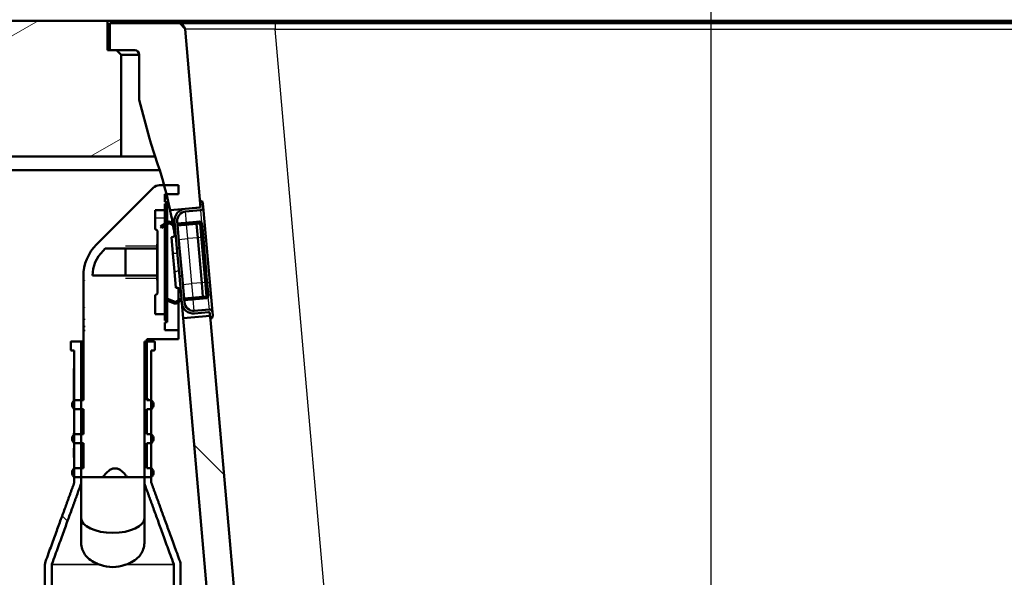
# Model space of a CAD drawing. Header units: millimetres. Extents: x 100 to 2000, y 93 to 2870.
# Tile 33 of 37: x 499 to 716, y 1634 to 1757. Entities that reach past the tile are written whole.
import ezdxf

# ---------------------------------------------------------------- set-up
doc = ezdxf.new("R2010")
doc.units = ezdxf.units.MM
doc.header["$LTSCALE"] = 10
for name, color, linetype, lineweight in [('Dimensions(ISO)', 7, 'Continuous', 25), ('Hatch', 7, 'Continuous', 9), ('Threads(ISO)', 7, 'Continuous', 25), ('Visible Edges(ISO)', 7, 'Continuous', 50), ('Visible Tangent Edges(ISO)', 7, 'Continuous', 25)]:
    doc.layers.add(name, color=color, linetype=linetype, lineweight=lineweight)
doc.styles.add('Text_3.5mm', font='arial.ttf', dxfattribs={"width": 0.9})
doc.dimstyles.new('KS-STANDARD', dxfattribs={"dimscale": 10, "dimtxt": 3.5, "dimasz": 2.5, "dimexe": 3.175, "dimexo": 0, "dimgap": 0.8, "dimtad": 1, "dimdec": 1, "dimrnd": 1e-08, "dimtxsty": 'Text_3.5mm', "dimcen": 0.09, "dimdle": 10, "dimclrd": 7, "dimclre": 7, "dimclrt": 7, "dimadec": 0, "dimazin": 2, "dimtfac": 0.714286, "dimtdec": 4, "dimtmove": 0, "dimatfit": 3, "dimfxl": 0, "dimtolj": 1, "dimlwd": 25, "dimlwe": 25, "dimarcsym": 0})
pattern_1 = [(135, (0, 0), (-22.45064, -22.45064), [])]

# ---------------------------------------------------------------- blocks, each defined once
blk = doc.blocks.new('*D6')
at = {"layer": 'Defpoints', "color": 0, "linetype": 'Continuous'}
for p in [(399.03, 2164.82), (399.03, 1756.69), (999.03, 1756.69)]:
    blk.add_point(p, dxfattribs=at)
at = {"layer": 'Dimensions(ISO)', "color": 7, "linetype": 'Continuous', "lineweight": 25}
for p, q in [((399.03, 1756.69), (399.03, 2196.57)), ((999.03, 1756.69), (999.03, 2196.57)), ((974.03, 2164.82), (424.03, 2164.82))]:
    blk.add_line(p, q, dxfattribs=at)
at = {"layer": 'Dimensions(ISO)', "color": 7, "linetype": 'Continuous'}
for points in [[(424.03, 2168.99), (424.03, 2160.65), (399.03, 2164.82)], [(974.03, 2168.99), (974.03, 2160.65), (999.03, 2164.82)]]:
    blk.add_solid(points, dxfattribs=at)
at = {"layer": 'Dimensions(ISO)', "color": 7, "linetype": 'Continuous', "lineweight": 25, "insert": (664.19, 2190.69), "char_height": 35, "attachment_point": 4, "style": 'Text_3.5mm'}
blk.add_mtext('\\A1;600', dxfattribs=at)
blk = doc.blocks.new('*D7')
at = {"layer": 'Defpoints', "color": 0, "linetype": 'Continuous'}
for p in [(999.03, 1726.69), (1088.86, 1726.69), (653.43, 1447)]:
    blk.add_point(p, dxfattribs=at)
at = {"layer": 'Dimensions(ISO)', "color": 7, "linetype": 'Continuous', "lineweight": 25}
for p, q in [((999.03, 1726.69), (1120.61, 1726.69)), ((1088.86, 1472), (1088.86, 1701.69)), ((653.43, 1447), (1120.61, 1447))]:
    blk.add_line(p, q, dxfattribs=at)
at = {"layer": 'Dimensions(ISO)', "color": 7, "linetype": 'Continuous'}
for points in [[(1084.7, 1701.69), (1093.03, 1701.69), (1088.86, 1726.69)], [(1084.7, 1472), (1093.03, 1472), (1088.86, 1447)]]:
    blk.add_solid(points, dxfattribs=at)
at = {"layer": 'Dimensions(ISO)', "color": 7, "linetype": 'Continuous', "lineweight": 25, "insert": (1062.99, 1562.73), "char_height": 35, "attachment_point": 4, "rotation": 90, "style": 'Text_3.5mm'}
blk.add_mtext('\\A1;280', dxfattribs=at)
blk = doc.blocks.new('*D11')
at = {"layer": 'Defpoints', "color": 0, "linetype": 'Continuous'}
for p in [(651.43, 2048.97), (399.03, 1756.69), (651.43, 1553.1)]:
    blk.add_point(p, dxfattribs=at)
at = {"layer": 'Dimensions(ISO)', "color": 7, "linetype": 'Continuous', "lineweight": 25}
for p, q in [((399.03, 1756.69), (399.03, 2080.72)), ((651.43, 1553.1), (651.43, 2080.72)), ((424.03, 2048.97), (626.43, 2048.97))]:
    blk.add_line(p, q, dxfattribs=at)
at = {"layer": 'Dimensions(ISO)', "color": 7, "linetype": 'Continuous'}
for points in [[(424.03, 2053.14), (424.03, 2044.8), (399.03, 2048.97)], [(626.43, 2053.14), (626.43, 2044.8), (651.43, 2048.97)]]:
    blk.add_solid(points, dxfattribs=at)
at = {"layer": 'Dimensions(ISO)', "color": 7, "linetype": 'Continuous', "lineweight": 25, "insert": (490.32, 2074.84), "char_height": 35, "attachment_point": 4, "style": 'Text_3.5mm'}
blk.add_mtext('\\A1;252', dxfattribs=at)

msp = doc.modelspace()

# ---------------------------------------------------------------- hatches: boundary and pattern name
at = {"layer": 'Hatch'}
h = msp.add_hatch(dxfattribs=at)
h.set_pattern_fill('ANSI31', color=256, scale=254, angle=165, style=0)
h.set_pattern_definition([(210, (0, 0), (15.875, -27.4963), [])])
h.paths.add_polyline_path([(999.03, 1726.69), (999.03, 1756.69), (952.03, 1756.69), (952.03, 1750.19), (951.53, 1750.19), (950.03, 1750.19), (949.03, 1749.19), (949.03, 1726.69)])
h.paths.add_polyline_path([(399.03, 1756.69), (399.03, 1726.69), (453.53, 1726.69), (453.53, 1733.19), (455.48, 1733.19), (455.48, 1756.69), (446.53, 1756.69)])
h.paths.add_polyline_path([(486.57, 1733.19), (488.53, 1733.19), (488.53, 1726.69), (521.03, 1726.69), (521.03, 1749.19), (520.03, 1750.19), (518.53, 1750.19), (518.03, 1750.19), (518.03, 1756.69), (495.53, 1756.69), (486.57, 1756.69)])
h = msp.add_hatch(dxfattribs=at)
h.set_pattern_fill('ANSI31', color=256, scale=254, angle=90, style=0)
h.set_pattern_definition(pattern_1)
edge = h.paths.add_edge_path()
edge.add_line((527.61, 1729.69), (529.17, 1724.91))
edge.add_ellipse((434.06, 1694), major_axis=(30.9, -95.11), ratio=1, start_angle=87.2959, end_angle=90, ccw=False)
edge.add_ellipse((434.06, 1694), major_axis=(26.38, -96.46), ratio=1, start_angle=88.8153, end_angle=90, ccw=False)
edge.add_ellipse((434.06, 1694), major_axis=(24.38, -96.98), ratio=1, start_angle=87.9353, end_angle=90, ccw=False)
edge.add_line((531.86, 1714.87), (535.2, 1715.17))
edge.add_line((535.2, 1715.17), (538.29, 1715.44))
edge.add_line((538.29, 1715.44), (538.59, 1715.46))
edge.add_line((538.59, 1715.46), (538.56, 1715.76))
edge.add_line((538.56, 1715.76), (538.47, 1716.86))
edge.add_line((538.47, 1716.86), (535.15, 1754.82))
edge.add_ellipse((533.65, 1754.69), major_axis=(-0.13, 1.49), ratio=1, start_angle=270, end_angle=355)
edge.add_line((533.65, 1756.19), (518.53, 1756.19))
edge.add_line((518.53, 1756.19), (518.53, 1750.19))
edge.add_line((518.53, 1750.19), (520.03, 1750.19))
edge.add_line((520.03, 1750.19), (524.03, 1750.19))
edge.add_ellipse((524.03, 1749.19), major_axis=(1, 0), ratio=1, start_angle=0, end_angle=90, ccw=False)
edge.add_line((525.03, 1749.19), (525.03, 1739.24))
edge.add_line((525.03, 1739.24), (527.31, 1730.69))
edge.add_ellipse((546.63, 1735.87), major_axis=(5.18, -19.32), ratio=1, start_angle=270, end_angle=273)
edge = h.paths.add_edge_path()
edge.add_line((591.43, 1540.5), (606.76, 1540.5))
edge.add_line((606.76, 1540.5), (606.62, 1542.44))
edge.add_ellipse((606.32, 1541.27), major_axis=(1.2, -0.04), ratio=1, start_angle=77.607, end_angle=90)
edge.add_line((606.36, 1542.47), (594.4, 1542.89))
edge.add_ellipse((594.41, 1542.99), major_axis=(-0.0999, 0.0035), ratio=1, start_angle=0, end_angle=90, ccw=False)
edge.add_line((594.31, 1543), (594.32, 1543.39))
edge.add_ellipse((594.42, 1543.39), major_axis=(0.0035, 0.0999), ratio=1, start_angle=2, end_angle=90, ccw=False)
edge.add_line((594.42, 1543.49), (606.55, 1543.49))
edge.add_line((606.55, 1543.49), (606.48, 1544.5))
edge.add_ellipse((605.48, 1544.43), major_axis=(-0.07, 0.998), ratio=1, start_angle=270, end_angle=341)
edge.add_line((605.74, 1545.4), (595.69, 1548.09))
edge.add_ellipse((595.95, 1549.05), major_axis=(-0.966, 0.259), ratio=1, start_angle=54.5, end_angle=90, ccw=False)
edge.add_line((595.18, 1548.42), (593.51, 1550.44))
edge.add_ellipse((594.29, 1551.07), major_axis=(-0.636, 0.772), ratio=1, start_angle=54.5, end_angle=90, ccw=False)
edge.add_line((593.29, 1551), (593.14, 1553.1))
edge.add_ellipse((589.65, 1552.85), major_axis=(-0.24, 3.49), ratio=1, start_angle=270, end_angle=353)
edge.add_line((589.83, 1556.35), (565.36, 1557.63))
edge.add_spline(control_points=[(565.36, 1557.63), (563.73, 1557.72), (562.12, 1558.07), (559.08, 1559.28), (557.67, 1560.13), (554.94, 1562.45), (553.71, 1563.99), (551.92, 1567.46), (551.37, 1569.36), (551.2, 1571.3)], knot_values=[-2.152597, -2.152597, -2.152597, -2.152597, -1.662265, -1.662265, -1.171933, -1.171933, -0.585967, -0.585967, 0, 0, 0, 0], degree=3, periodic=0)
edge.add_line((551.2, 1571.3), (540.73, 1690.96))
edge.add_line((540.73, 1690.96), (540.68, 1691.55))
edge.add_line((540.68, 1691.55), (534.7, 1691.03))
edge.add_line((534.7, 1691.03), (545.56, 1566.9))
edge.add_spline(control_points=[(545.56, 1566.9), (545.75, 1564.73), (546.3, 1562.6), (548.05, 1558.61), (549.24, 1556.77), (552.47, 1553.24), (554.58, 1551.67), (559.29, 1549.45), (561.84, 1548.8), (564.44, 1548.67)], knot_values=[-2.870129, -2.870129, -2.870129, -2.870129, -2.216354, -2.216354, -1.562578, -1.562578, -0.781289, -0.781289, 0, 0, 0, 0], degree=3, periodic=0)
edge.add_line((564.44, 1548.67), (578.94, 1547.91))
edge.add_ellipse((578.42, 1537.92), major_axis=(9.99, -0.52), ratio=1, start_angle=37.8602, end_angle=90, ccw=False)
edge.add_ellipse((594.83, 1549.35), major_axis=(5.72, -8.21), ratio=1, start_angle=270, end_angle=302.2923)
edge.add_ellipse((591.43, 1540), major_axis=(0.143, 0.479), ratio=1, start_angle=16.5598, end_angle=90, ccw=False)
edge = h.paths.add_edge_path()
edge.add_line((696.1, 1540.5), (711.43, 1540.5))
edge.add_ellipse((711.43, 1540), major_axis=(0.5, 0), ratio=1, start_angle=16.5598, end_angle=90, ccw=False)
edge.add_ellipse((708.02, 1549.35), major_axis=(9.22, 3.88), ratio=1, start_angle=270, end_angle=302.2923)
edge.add_ellipse((724.43, 1537.92), major_axis=(5.72, 8.21), ratio=1, start_angle=37.8602, end_angle=90, ccw=False)
edge.add_line((723.91, 1547.91), (906.38, 1557.47))
edge.add_spline(control_points=[(906.38, 1557.47), (908.56, 1557.58), (910.7, 1558.05), (914.75, 1559.66), (916.63, 1560.8), (920.27, 1563.89), (921.91, 1565.95), (924.3, 1570.58), (925.03, 1573.11), (925.26, 1575.7)], knot_values=[-2.870129, -2.870129, -2.870129, -2.870129, -2.216354, -2.216354, -1.562578, -1.562578, -0.781289, -0.781289, 0, 0, 0, 0], degree=3, periodic=0)
edge.add_line((925.26, 1575.7), (936.37, 1702.72))
edge.add_ellipse((1035.99, 1694), major_axis=(8.72, 99.62), ratio=1, start_angle=77, end_angle=90, ccw=False)
edge.add_line((940.88, 1724.91), (942.44, 1729.69))
edge.add_ellipse((923.42, 1735.87), major_axis=(6.18, 19.02), ratio=1, start_angle=270, end_angle=273)
edge.add_line((942.74, 1730.69), (945.03, 1739.24))
edge.add_line((945.03, 1739.24), (945.03, 1749.19))
edge.add_ellipse((946.03, 1749.19), major_axis=(0, 1), ratio=1, start_angle=0, end_angle=90, ccw=False)
edge.add_line((946.03, 1750.19), (950.03, 1750.19))
edge.add_line((950.03, 1750.19), (951.53, 1750.19))
edge.add_line((951.53, 1750.19), (951.53, 1756.19))
edge.add_line((951.53, 1756.19), (936.4, 1756.19))
edge.add_ellipse((936.4, 1754.69), major_axis=(-1.5, 0), ratio=1, start_angle=270, end_angle=355)
edge.add_line((934.91, 1754.82), (919.62, 1580.11))
edge.add_spline(control_points=[(919.62, 1580.11), (919.48, 1578.48), (919.07, 1576.88), (917.76, 1573.89), (916.86, 1572.51), (914.44, 1569.86), (912.86, 1568.69), (909.32, 1567.02), (907.41, 1566.54), (905.46, 1566.44)], knot_values=[-2.152597, -2.152597, -2.152597, -2.152597, -1.662265, -1.662265, -1.171933, -1.171933, -0.585967, -0.585967, 0, 0, 0, 0], degree=3, periodic=0)
edge.add_line((905.46, 1566.44), (713.02, 1556.35))
edge.add_ellipse((713.2, 1552.85), major_axis=(-3.5, -0.18), ratio=1, start_angle=270, end_angle=353)
edge.add_line((709.71, 1553.1), (709.56, 1551))
edge.add_ellipse((708.57, 1551.07), major_axis=(-0.07, -0.998), ratio=1, start_angle=54.5, end_angle=90, ccw=False)
edge.add_line((709.34, 1550.44), (707.67, 1548.42))
edge.add_ellipse((706.9, 1549.05), major_axis=(-0.636, -0.772), ratio=1, start_angle=54.5, end_angle=90, ccw=False)
edge.add_line((707.16, 1548.09), (697.11, 1545.4))
edge.add_ellipse((697.37, 1544.43), major_axis=(-0.966, -0.259), ratio=1, start_angle=270, end_angle=341)
edge.add_line((696.38, 1544.5), (696.31, 1543.49))
edge.add_line((696.31, 1543.49), (708.43, 1543.49))
edge.add_ellipse((708.43, 1543.39), major_axis=(0.1, 0), ratio=1, start_angle=2, end_angle=90, ccw=False)
edge.add_line((708.53, 1543.39), (708.54, 1543))
edge.add_ellipse((708.44, 1542.99), major_axis=(0.0035, -0.0999), ratio=1, start_angle=0, end_angle=90, ccw=False)
edge.add_line((708.45, 1542.89), (696.49, 1542.47))
edge.add_ellipse((696.53, 1541.27), major_axis=(1.16, 0.3), ratio=1, start_angle=77.607, end_angle=90)
edge.add_line((696.23, 1542.44), (696.1, 1540.5))
h = msp.add_hatch(dxfattribs=at)
h.set_pattern_fill('ANSI31', color=256, scale=254, angle=-15, style=0)
h.set_pattern_definition([(30, (0, 0), (-15.875, 27.4963), [])])
edge = h.paths.add_edge_path()
edge.add_ellipse((538.82, 1716.79), major_axis=(0.0906, 0.0423), ratio=1, start_angle=0, end_angle=70)
edge.add_line((538.81, 1716.89), (538.47, 1716.86))
edge.add_line((538.47, 1716.86), (538.56, 1715.76))
edge.add_ellipse((538.26, 1715.74), major_axis=(0.026, -0.299), ratio=1, start_angle=0, end_angle=90, ccw=False)
edge.add_line((538.29, 1715.44), (535.2, 1715.17))
edge.add_ellipse((535.43, 1712.58), major_axis=(-2.59, -0.23), ratio=1, start_angle=270, end_angle=360)
edge.add_line((532.84, 1712.35), (533.35, 1706.45))
edge.add_line((533.35, 1706.45), (533.95, 1706.5))
edge.add_line((533.95, 1706.5), (533.44, 1712.4))
edge.add_ellipse((535.43, 1712.58), major_axis=(-0.17, 1.99), ratio=1, start_angle=0, end_angle=90, ccw=False)
edge.add_line((535.25, 1714.57), (538.54, 1714.86))
edge.add_ellipse((538.48, 1715.55), major_axis=(0.697, 0.061), ratio=1, start_angle=270, end_angle=360)
edge.add_line((539.18, 1715.61), (539.12, 1716.24))
edge.add_ellipse((538.13, 1716.15), major_axis=(-0.087, 0.996), ratio=1, start_angle=270, end_angle=290)
edge.add_line((539.03, 1716.57), (538.91, 1716.83))
edge = h.paths.add_edge_path()
edge.add_ellipse((540.34, 1692.03), major_axis=(0.299, 0.026), ratio=1, start_angle=0, end_angle=90)
edge.add_line((540.31, 1692.32), (537.22, 1692.05))
edge.add_ellipse((537, 1694.64), major_axis=(0.23, -2.59), ratio=1, start_angle=270, end_angle=360, ccw=False)
edge.add_line((534.41, 1694.42), (533.89, 1700.32))
edge.add_line((533.89, 1700.32), (534.49, 1700.37))
edge.add_line((534.49, 1700.37), (535, 1694.47))
edge.add_ellipse((537, 1694.64), major_axis=(-1.99, -0.17), ratio=1, start_angle=0, end_angle=90)
edge.add_line((537.17, 1692.65), (540.46, 1692.94))
edge.add_ellipse((540.52, 1692.24), major_axis=(-0.061, 0.697), ratio=1, start_angle=270, end_angle=360, ccw=False)
edge.add_line((541.22, 1692.3), (541.27, 1691.68))
edge.add_ellipse((540.27, 1691.6), major_axis=(0.259, 0.966), ratio=1, start_angle=270, end_angle=290, ccw=False)
edge.add_line((541.24, 1691.34), (541.17, 1691.06))
edge.add_ellipse((541.07, 1691.09), major_axis=(0.0996, 0.0087), ratio=1, start_angle=270, end_angle=340, ccw=False)
edge.add_line((541.08, 1690.99), (540.73, 1690.96))
edge.add_line((540.73, 1690.96), (540.68, 1691.55))
edge.add_line((540.68, 1691.55), (540.64, 1692.05))
h = msp.add_hatch(dxfattribs=at)
h.set_pattern_fill('ANSI31', color=256, scale=254, angle=105, style=0)
h.set_pattern_definition([(150, (0, 0), (-15.875, -27.4963), [])])
edge = h.paths.add_edge_path()
edge.add_line((539.45, 1705.51), (539.26, 1707.71))
edge.add_line((539.26, 1707.71), (539.27, 1707.71))
edge.add_line((539.27, 1707.71), (538.9, 1711.88))
edge.add_ellipse((538.4, 1711.83), major_axis=(-0.044, 0.498), ratio=1, start_angle=270, end_angle=360)
edge.add_line((538.36, 1712.33), (537.66, 1712.27))
edge.add_line((537.66, 1712.27), (537.7, 1711.87))
edge.add_line((537.7, 1711.87), (538.4, 1711.93))
edge.add_ellipse((538.4, 1711.83), major_axis=(0.0996, 0.0087), ratio=1, start_angle=0, end_angle=90, ccw=False)
edge.add_line((538.5, 1711.84), (539.9, 1695.9))
edge.add_ellipse((539.8, 1695.89), major_axis=(0.0087, -0.0996), ratio=1, start_angle=0, end_angle=90, ccw=False)
edge.add_line((539.81, 1695.79), (539.11, 1695.73))
edge.add_line((539.11, 1695.73), (539.14, 1695.33))
edge.add_line((539.14, 1695.33), (539.84, 1695.4))
edge.add_ellipse((539.8, 1695.89), major_axis=(0.498, 0.044), ratio=1, start_angle=270, end_angle=360)
edge.add_line((540.3, 1695.94), (539.93, 1700.1))
edge.add_line((539.93, 1700.1), (539.92, 1700.1))
edge.add_line((539.92, 1700.1), (539.73, 1702.31))
edge.add_line((539.73, 1702.31), (539.74, 1702.31))
edge.add_line((539.74, 1702.31), (539.68, 1703))
edge.add_line((539.68, 1703), (539.67, 1703))
edge.add_line((539.67, 1703), (539.51, 1704.86))
edge.add_line((539.51, 1704.86), (539.52, 1704.86))
edge.add_line((539.52, 1704.86), (539.46, 1705.51))
edge.add_line((539.46, 1705.51), (539.45, 1705.51))
h = msp.add_hatch(dxfattribs=at)
h.set_pattern_fill('ANSI31', color=256, scale=254, angle=90, style=0)
h.set_pattern_definition(pattern_1)
edge = h.paths.add_edge_path()
edge.add_ellipse((528.28, 1684.08), major_axis=(0.2, 0), ratio=1, start_angle=270, end_angle=360)
edge.add_line((528.48, 1684.08), (528.48, 1685.68))
edge.add_ellipse((528.28, 1685.68), major_axis=(0, 0.2), ratio=1, start_angle=270, end_angle=360)
edge.add_line((528.28, 1685.88), (526.68, 1685.88))
edge.add_line((526.68, 1685.88), (526.18, 1685.88))
edge.add_line((526.18, 1685.88), (526.18, 1655.88))
edge.add_line((526.18, 1655.88), (526.18, 1654.45))
edge.add_spline(control_points=[(526.18, 1654.45), (528.39, 1648.38), (532.64, 1636.7)], knot_values=[0.212028, 0.212028, 0.212028, 2.040563, 2.040563, 2.040563], weights=[1.012567, 1.060473, 1.000021], degree=2, periodic=0)
edge.add_spline(control_points=[(532.64, 1636.7), (532.66, 1636.65), (532.67, 1636.59), (532.67, 1636.53)], knot_values=[-0.016372, -0.016372, -0.016372, -0.016372, 0, 0, 0, 0], degree=3, periodic=0)
edge.add_line((532.67, 1636.53), (532.67, 1545.88))
edge.add_line((532.67, 1545.88), (533.67, 1545.88))
edge.add_line((533.67, 1545.88), (534.17, 1547.88))
edge.add_line((534.17, 1547.88), (534.17, 1593.11))
edge.add_line((534.17, 1593.11), (534.17, 1595.48))
edge.add_line((534.17, 1595.48), (534.17, 1608.31))
edge.add_line((534.17, 1608.31), (534.17, 1610.68))
edge.add_line((534.17, 1610.68), (534.17, 1623.51))
edge.add_line((534.17, 1623.51), (534.17, 1625.88))
edge.add_line((534.17, 1625.88), (534.17, 1628.8))
edge.add_line((534.17, 1628.8), (534.17, 1636.53))
edge.add_spline(control_points=[(534.17, 1636.53), (534.17, 1636.75), (534.13, 1637), (534.05, 1637.22)], knot_values=[0, 0, 0, 0, 0.065486, 0.065486, 0.065486, 0.065486], degree=3, periodic=0)
edge.add_line((534.05, 1637.22), (527.68, 1654.72))
edge.add_line((527.68, 1654.72), (527.68, 1655.92))
edge.add_line((527.68, 1655.92), (527.68, 1657.88))
edge.add_line((527.68, 1657.88), (527.68, 1663.38))
edge.add_line((527.68, 1663.38), (527.68, 1665.38))
edge.add_line((527.68, 1665.38), (527.68, 1670.88))
edge.add_line((527.68, 1670.88), (527.68, 1672.88))
edge.add_line((527.68, 1672.88), (527.68, 1683.88))
edge.add_line((527.68, 1683.88), (528.28, 1683.88))
edge = h.paths.add_edge_path()
edge.add_ellipse((510.08, 1685.68), major_axis=(-0.2, 0), ratio=1, start_angle=270, end_angle=360)
edge.add_line((509.88, 1685.68), (509.88, 1684.08))
edge.add_ellipse((510.08, 1684.08), major_axis=(0, -0.2), ratio=1, start_angle=270, end_angle=360)
edge.add_line((510.08, 1683.88), (510.68, 1683.88))
edge.add_line((510.68, 1683.88), (510.68, 1679.91))
edge.add_line((510.68, 1679.91), (510.58, 1679.91))
edge.add_line((510.58, 1679.91), (510.58, 1679.85))
edge.add_line((510.58, 1679.85), (510.68, 1679.85))
edge.add_line((510.68, 1679.85), (510.68, 1674.96))
edge.add_line((510.68, 1674.96), (510.58, 1674.96))
edge.add_line((510.58, 1674.96), (510.58, 1674.9))
edge.add_line((510.58, 1674.9), (510.68, 1674.9))
edge.add_line((510.68, 1674.9), (510.68, 1674.28))
edge.add_line((510.68, 1674.28), (510.58, 1674.28))
edge.add_line((510.58, 1674.28), (510.58, 1674.23))
edge.add_line((510.58, 1674.23), (510.68, 1674.23))
edge.add_line((510.68, 1674.23), (510.68, 1672.88))
edge.add_line((510.68, 1672.88), (510.68, 1671.97))
edge.add_line((510.68, 1671.97), (510.58, 1671.97))
edge.add_line((510.58, 1671.97), (510.58, 1671.91))
edge.add_line((510.58, 1671.91), (510.68, 1671.91))
edge.add_line((510.68, 1671.91), (510.68, 1670.88))
edge.add_line((510.68, 1670.88), (510.68, 1665.38))
edge.add_line((510.68, 1665.38), (510.68, 1665.34))
edge.add_line((510.68, 1665.34), (510.62, 1665.34))
edge.add_line((510.62, 1665.34), (510.58, 1665.34))
edge.add_line((510.58, 1665.34), (510.58, 1665.3))
edge.add_line((510.58, 1665.3), (510.58, 1665.1))
edge.add_line((510.58, 1665.1), (510.68, 1665.1))
edge.add_line((510.68, 1665.1), (510.68, 1663.76))
edge.add_line((510.68, 1663.76), (510.58, 1663.76))
edge.add_line((510.58, 1663.76), (510.58, 1663.56))
edge.add_line((510.58, 1663.56), (510.68, 1663.56))
edge.add_line((510.68, 1663.56), (510.68, 1663.38))
edge.add_line((510.68, 1663.38), (510.68, 1657.88))
edge.add_line((510.68, 1657.88), (510.68, 1655.92))
edge.add_line((510.68, 1655.92), (510.68, 1654.72))
edge.add_spline(control_points=[(510.68, 1654.72), (508.36, 1648.35), (504.31, 1637.22)], knot_values=[1.18921, 1.18921, 1.18921, 2.735161, 2.735161, 2.735161], weights=[1.061668, 1.070924, 1.000031], degree=2, periodic=0)
edge.add_spline(control_points=[(504.31, 1637.22), (504.23, 1637), (504.19, 1636.75), (504.19, 1636.53)], knot_values=[-0.065486, -0.065486, -0.065486, -0.065486, 0, 0, 0, 0], degree=3, periodic=0)
edge.add_line((504.19, 1636.53), (504.19, 1628.8))
edge.add_line((504.19, 1628.8), (504.19, 1625.88))
edge.add_line((504.19, 1625.88), (504.19, 1623.51))
edge.add_line((504.19, 1623.51), (504.19, 1610.68))
edge.add_line((504.19, 1610.68), (504.19, 1608.31))
edge.add_line((504.19, 1608.31), (504.19, 1595.48))
edge.add_line((504.19, 1595.48), (504.19, 1593.11))
edge.add_line((504.19, 1593.11), (504.19, 1547.88))
edge.add_line((504.19, 1547.88), (504.69, 1545.88))
edge.add_line((504.69, 1545.88), (505.69, 1545.88))
edge.add_line((505.69, 1545.88), (505.69, 1636.53))
edge.add_spline(control_points=[(505.69, 1636.53), (505.69, 1636.59), (505.7, 1636.65), (505.72, 1636.7)], knot_values=[0, 0, 0, 0, 0.016372, 0.016372, 0.016372, 0.016372], degree=3, periodic=0)
edge.add_spline(control_points=[(505.72, 1636.7), (509.97, 1648.38), (512.18, 1654.45)], knot_values=[0.000317, 0.000317, 0.000317, 1.828851, 1.828851, 1.828851], weights=[1.000021, 1.060473, 1.012567], degree=2, periodic=0)
edge.add_line((512.18, 1654.45), (512.18, 1655.88))
edge.add_line((512.18, 1655.88), (512.18, 1657.88))
edge.add_line((512.18, 1657.88), (512.18, 1663.38))
edge.add_line((512.18, 1663.38), (512.18, 1665.38))
edge.add_line((512.18, 1665.38), (512.18, 1670.88))
edge.add_line((512.18, 1670.88), (512.18, 1672.88))
edge.add_line((512.18, 1672.88), (512.18, 1685.88))
edge.add_line((512.18, 1685.88), (510.08, 1685.88))

# ---------------------------------------------------------------- linework, layer by layer
at = {"layer": 'Threads(ISO)'}
for p, q in [((528.98, 1706.9), (521.98, 1706.9)), ((521.98, 1699.87), (528.98, 1699.87))]:
    msp.add_line(p, q, dxfattribs=at)
at = {"layer": 'Visible Edges(ISO)'}
for p, q in [((518.03, 1756.69), (495.53, 1756.69)), ((518.03, 1750.19), (518.03, 1756.69)), ((518.03, 1756.69), (533.53, 1756.69)), ((533.53, 1756.69), (936.53, 1756.69)), ((533.65, 1756.19), (518.53, 1756.19)), ((518.53, 1756.19), (518.53, 1750.19)), ((555.07, 1756.19), (533.65, 1756.19)), ((538.59, 1715.46), (535.15, 1754.82)), ((914.98, 1756.19), (555.07, 1756.19)), ((520.03, 1750.19), (518.03, 1750.19)), ((518.53, 1750.19), (524.03, 1750.19)), ((521.03, 1749.19), (520.03, 1750.19)), ((521.03, 1726.69), (521.03, 1749.19)), ((521.03, 1749.19), (525.03, 1749.19)), ((525.03, 1749.19), (525.03, 1739.24)), ((525.03, 1739.24), (527.31, 1730.69)), ((527.61, 1729.69), (529.17, 1724.91)), ((488.53, 1726.69), (521.03, 1726.69)), ((528.59, 1726.69), (521.03, 1726.69)), ((486.57, 1723.69), (529.55, 1723.69)), ((528.09, 1719.8), (515.61, 1707.31)), ((533.68, 1720.38), (529.51, 1720.38)), ((533.68, 1718.38), (533.68, 1720.38)), ((530.68, 1716.68), (530.68, 1718.38)), ((530.68, 1718.38), (533.68, 1718.38)), ((528.56, 1710.62), (528.56, 1714.88)), ((528.56, 1714.88), (530.68, 1714.88)), ((531.18, 1716.64), (530.68, 1716.68)), ((530.68, 1716.28), (531.18, 1716.33)), ((530.68, 1714.88), (530.68, 1716.28)), ((530.68, 1713.08), (530.68, 1714.88)), ((531.18, 1716.33), (531.18, 1716.64)), ((531.18, 1716.33), (531.18, 1712.17)), ((531.86, 1714.87), (538.59, 1715.46)), ((538.29, 1715.44), (535.2, 1715.17)), ((538.81, 1716.89), (538.47, 1716.86)), ((538.47, 1716.86), (538.56, 1715.76)), ((539.03, 1716.57), (538.91, 1716.83)), ((539.18, 1715.61), (539.12, 1716.24)), ((539.76, 1708.94), (539.18, 1715.61)), ((530.68, 1711.86), (530.68, 1713.08)), ((535.25, 1714.57), (538.54, 1714.86)), ((528.58, 1710.62), (528.56, 1710.62)), ((529.72, 1711.27), (531.27, 1712.23)), ((529.93, 1710.93), (529.72, 1711.27)), ((531.48, 1711.89), (529.93, 1710.93)), ((530.68, 1691.88), (530.68, 1711.39)), ((531.18, 1711.7), (531.18, 1695.02)), ((532.29, 1711.6), (531.79, 1711.89)), ((531.99, 1712.24), (532.49, 1711.94)), ((532.84, 1712.35), (533.35, 1706.45)), ((533.95, 1706.5), (533.44, 1712.4)), ((537.66, 1712.27), (533.48, 1711.9)), ((533.51, 1711.51), (537.7, 1711.87)), ((538.36, 1712.33), (537.66, 1712.27)), ((537.66, 1712.27), (537.7, 1711.87)), ((537.7, 1711.87), (538.4, 1711.93)), ((537.97, 1708.78), (537.7, 1711.87)), ((538.5, 1711.84), (539.9, 1695.9)), ((539.27, 1707.71), (538.9, 1711.88)), ((529.08, 1707.36), (529.08, 1710.12)), ((532.45, 1705.31), (532.14, 1708.88)), ((538.84, 1698.82), (537.97, 1708.78)), ((540.63, 1698.98), (539.76, 1708.94)), ((517.02, 1705.9), (517.49, 1706.36)), ((517.49, 1706.36), (521.98, 1706.36)), ((521.98, 1706.36), (521.98, 1706.36)), ((521.98, 1706.36), (528.98, 1706.36)), ((521.98, 1700.41), (521.98, 1706.36)), ((528.98, 1706.36), (528.98, 1707.36)), ((528.98, 1707.36), (529.08, 1707.36)), ((528.98, 1700.41), (528.98, 1706.36)), ((529.08, 1707.36), (529.08, 1699.4)), ((533.35, 1706.45), (533.95, 1706.5)), ((533.35, 1706.45), (533.89, 1700.32)), ((533.95, 1706.5), (534.49, 1700.37)), ((539.45, 1705.51), (539.26, 1707.71)), ((539.26, 1707.71), (539.27, 1707.71)), ((539.27, 1707.71), (539.46, 1705.51)), ((532.45, 1705.31), (532.8, 1701.28)), ((539.46, 1705.51), (539.45, 1705.51)), ((539.52, 1704.86), (539.46, 1705.51)), ((539.67, 1703), (539.51, 1704.86)), ((539.51, 1704.86), (539.52, 1704.86)), ((539.52, 1704.86), (539.68, 1703)), ((539.68, 1703), (539.67, 1703)), ((539.74, 1702.31), (539.68, 1703)), ((539.92, 1700.1), (539.73, 1702.31)), ((539.73, 1702.31), (539.74, 1702.31)), ((539.74, 1702.31), (539.93, 1700.1)), ((512.68, 1700.24), (512.68, 1699.38)), ((521.98, 1700.41), (514.68, 1700.41)), ((528.98, 1700.41), (521.98, 1700.41)), ((521.98, 1700.41), (521.98, 1700.41)), ((528.98, 1699.4), (528.98, 1700.41)), ((533.11, 1697.72), (532.8, 1701.28)), ((534.49, 1700.37), (533.89, 1700.32)), ((533.89, 1700.32), (534.41, 1694.42)), ((535, 1694.47), (534.49, 1700.37)), ((539.93, 1700.1), (539.92, 1700.1)), ((540.3, 1695.94), (539.93, 1700.1)), ((512.68, 1699.38), (512.88, 1699.38)), ((512.68, 1699.34), (512.68, 1699.38)), ((512.88, 1699.34), (512.68, 1699.34)), ((512.68, 1699.34), (512.68, 1693.43)), ((512.88, 1699.38), (512.88, 1699.34)), ((529.08, 1699.4), (528.98, 1699.4)), ((529.08, 1696.65), (529.08, 1699.4)), ((533.68, 1697.6), (533.68, 1695.02)), ((539.11, 1695.73), (538.84, 1698.82)), ((541.22, 1692.3), (540.63, 1698.98)), ((528.56, 1691.88), (528.56, 1696.14)), ((528.56, 1696.14), (528.58, 1696.14)), ((531.3, 1695.31), (531.15, 1694.94)), ((532.99, 1694.64), (531.3, 1695.31)), ((534.93, 1695.37), (539.11, 1695.73)), ((539.14, 1695.33), (534.96, 1694.97)), ((539.81, 1695.79), (539.11, 1695.73)), ((539.11, 1695.73), (539.14, 1695.33)), ((539.14, 1695.33), (539.84, 1695.4)), ((512.68, 1693.43), (512.88, 1693.43)), ((512.68, 1693.38), (512.68, 1693.43)), ((512.88, 1693.38), (512.68, 1693.38)), ((512.68, 1693.38), (512.68, 1690.84)), ((512.88, 1693.43), (512.88, 1693.38)), ((531.15, 1694.94), (532.84, 1694.27)), ((531.18, 1694.92), (531.18, 1690.44)), ((533.74, 1695.06), (533.29, 1694.69)), ((533.55, 1694.38), (533.99, 1694.76)), ((533.68, 1694.49), (533.68, 1688.38)), ((534.7, 1691.03), (534.41, 1694.42)), ((530.68, 1691.88), (528.56, 1691.88)), ((530.68, 1690.48), (530.68, 1691.88)), ((540.68, 1691.55), (534.7, 1691.03)), ((534.7, 1691.03), (545.56, 1566.9)), ((540.46, 1692.94), (537.17, 1692.65)), ((537.22, 1692.05), (540.31, 1692.32)), ((540.64, 1692.05), (540.73, 1690.96)), ((551.2, 1571.3), (540.68, 1691.55)), ((540.73, 1690.96), (541.08, 1690.99)), ((541.17, 1691.06), (541.24, 1691.34)), ((541.27, 1691.68), (541.22, 1692.3)), ((512.68, 1690.84), (512.88, 1690.84)), ((512.68, 1690.63), (512.68, 1690.84)), ((512.88, 1690.63), (512.68, 1690.63)), ((512.68, 1690.63), (512.68, 1689.3)), ((512.68, 1689.3), (512.88, 1689.3)), ((512.68, 1689.11), (512.68, 1689.3)), ((512.68, 1689.03), (512.68, 1689.11)), ((512.68, 1689.11), (512.88, 1689.11)), ((512.88, 1689.03), (512.68, 1689.03)), ((512.68, 1689.03), (512.68, 1688.41)), ((512.68, 1689.03), (512.68, 1689.03)), ((512.88, 1690.84), (512.88, 1690.63)), ((512.88, 1689.3), (512.88, 1689.03)), ((531.18, 1690.44), (530.68, 1690.48)), ((530.68, 1690.08), (531.18, 1690.13)), ((530.68, 1688.38), (530.68, 1690.08)), ((531.18, 1690.13), (531.18, 1690.44)), ((512.68, 1688.41), (512.88, 1688.41)), ((512.68, 1688.31), (512.68, 1688.41)), ((512.68, 1688.31), (512.88, 1688.31)), ((512.68, 1688.14), (512.68, 1688.31)), ((512.88, 1688.14), (512.68, 1688.14)), ((512.68, 1688.14), (512.68, 1672.88)), ((512.88, 1688.41), (512.88, 1688.14)), ((533.68, 1688.38), (530.68, 1688.38)), ((533.68, 1686.38), (533.68, 1688.38)), ((509.88, 1685.68), (509.88, 1684.08)), ((512.18, 1685.88), (510.08, 1685.88)), ((512.18, 1654.45), (512.18, 1685.88)), ((512.18, 1685.88), (512.68, 1685.88)), ((528.28, 1685.88), (526.18, 1685.88)), ((526.18, 1685.88), (526.18, 1654.45)), ((526.68, 1672.88), (526.68, 1686.38)), ((526.68, 1686.38), (533.68, 1686.38)), ((528.48, 1684.08), (528.48, 1685.68)), ((510.08, 1683.88), (510.68, 1683.88)), ((510.68, 1683.88), (510.68, 1679.91)), ((527.68, 1654.72), (527.68, 1683.88)), ((527.68, 1683.88), (528.28, 1683.88)), ((510.68, 1679.91), (510.58, 1679.91)), ((510.58, 1679.91), (510.58, 1679.85)), ((510.58, 1679.85), (510.68, 1679.85)), ((510.58, 1677.59), (510.58, 1679.85)), ((510.68, 1679.85), (510.68, 1674.96)), ((510.58, 1677.59), (510.58, 1676.91)), ((510.68, 1677.59), (510.58, 1677.59)), ((510.58, 1676.91), (510.58, 1674.96)), ((510.68, 1676.91), (510.58, 1676.91)), ((510.68, 1674.96), (510.58, 1674.96)), ((510.58, 1674.96), (510.58, 1674.9)), ((510.58, 1674.9), (510.68, 1674.9)), ((510.58, 1674.28), (510.58, 1674.9)), ((510.68, 1674.28), (510.58, 1674.28)), ((510.58, 1674.28), (510.58, 1674.23)), ((510.58, 1674.23), (510.68, 1674.23)), ((510.58, 1672.8), (510.58, 1674.23)), ((510.68, 1674.9), (510.68, 1674.28)), ((510.68, 1674.23), (510.68, 1671.97)), ((510.68, 1671.97), (510.58, 1671.97)), ((510.58, 1671.97), (510.58, 1671.91)), ((510.58, 1671.91), (510.68, 1671.91)), ((512.68, 1672.88), (510.68, 1672.88)), ((510.68, 1671.91), (510.68, 1665.34)), ((527.68, 1672.88), (526.68, 1672.88)), ((510.68, 1670.88), (512.68, 1670.88)), ((512.68, 1670.88), (512.68, 1665.38)), ((526.68, 1665.38), (526.68, 1670.88)), ((526.68, 1670.88), (527.68, 1670.88)), ((510.68, 1665.6), (510.58, 1665.6)), ((510.58, 1665.6), (510.58, 1665.59)), ((510.68, 1665.59), (510.58, 1665.59)), ((510.58, 1665.59), (510.58, 1665.57)), ((510.68, 1665.57), (510.58, 1665.57)), ((510.58, 1665.57), (510.58, 1665.34)), ((510.68, 1665.34), (510.58, 1665.34)), ((510.58, 1665.34), (510.58, 1665.1)), ((510.58, 1665.1), (510.68, 1665.1)), ((512.68, 1665.38), (510.68, 1665.38)), ((510.68, 1665.1), (510.68, 1663.76)), ((527.68, 1665.38), (526.68, 1665.38)), ((510.68, 1663.76), (510.58, 1663.76)), ((510.58, 1663.76), (510.58, 1663.56)), ((510.58, 1663.56), (510.68, 1663.56)), ((510.68, 1663.56), (510.68, 1654.72)), ((510.68, 1663.38), (512.68, 1663.38)), ((512.68, 1663.38), (512.68, 1657.88)), ((526.68, 1657.88), (526.68, 1663.38)), ((526.68, 1663.38), (527.68, 1663.38)), ((510.68, 1662.3), (510.58, 1662.3)), ((510.58, 1662.3), (510.58, 1661.26)), ((510.58, 1661.26), (510.58, 1660.22)), ((510.68, 1660.22), (510.58, 1660.22)), ((512.68, 1657.88), (510.68, 1657.88)), ((527.68, 1657.88), (526.68, 1657.88)), ((510.87, 1655.88), (516.96, 1655.88)), ((512.18, 1654.45), (512.18, 1641.67)), ((516.96, 1655.88), (522.4, 1655.88)), ((522.4, 1655.88), (527.49, 1655.88)), ((526.18, 1641.67), (526.18, 1654.45)), ((504.19, 1636.53), (504.19, 1547.88)), ((505.69, 1545.88), (505.69, 1636.53)), ((532.67, 1636.53), (532.67, 1545.88)), ((534.17, 1547.88), (534.17, 1636.53))]:
    msp.add_line(p, q, dxfattribs=at)
for centre, radius, start, end in [((533.65, 1754.69), 1.5, 5, 90), ((524.03, 1749.19), 1, 0, 90), ((546.63, 1735.87), 20, 195, 198), ((434.06, 1694), 100, 12.0465, 18), ((529.51, 1718.38), 2, 90, 135), ((535.43, 1712.58), 2.6, 95, 185), ((538.26, 1715.74), 0.3, 275, 5), ((538.48, 1715.55), 0.7, 275, 5), ((538.82, 1716.79), 0.1, 25, 95), ((538.13, 1716.15), 1, 5, 25), ((535.43, 1712.58), 2, 95, 185), ((531.64, 1711.63), 0.7, 60.008, 121.5651), ((531.64, 1711.63), 0.3, 60.008, 121.5651), ((532.84, 1712.55), 1.1, 240.008, 273.924), ((532.84, 1712.55), 0.7, 240.008, 273.3091), ((538.4, 1711.83), 0.5, 5, 95), ((538.4, 1711.83), 0.1, 5, 95), ((532.05, 1709.87), 1, 275, 5), ((522.68, 1700.24), 10, 135, 180), ((522.68, 1700.24), 8, 135, 178.8262), ((533.2, 1696.72), 1, 5, 95), ((534.44, 1694.22), 1.1, 96.076, 129.992), ((539.8, 1695.89), 0.1, 275, 5), ((539.8, 1695.89), 0.5, 275, 5), ((533.1, 1694.92), 0.7, 248.4349, 309.992), ((533.1, 1694.92), 0.3, 248.4349, 309.992), ((534.44, 1694.22), 0.7, 96.6909, 129.992), ((537, 1694.64), 2.6, 185, 275), ((537, 1694.64), 2, 185, 275), ((540.34, 1692.03), 0.3, 5, 95), ((540.52, 1692.24), 0.7, 5, 95), ((541.07, 1691.09), 0.1, 275, 345), ((540.27, 1691.6), 1, 345, 5), ((510.08, 1685.68), 0.2, 90, 180), ((528.28, 1685.68), 0.2, 0, 90), ((510.08, 1684.08), 0.2, 180, 270), ((528.28, 1684.08), 0.2, 270, 0)]:
    msp.add_arc(centre, radius, start, end, dxfattribs=at)
msp.add_ellipse((519.18, 1646.85), major_axis=(7, 0), ratio=0.466308, start_param=3.141593, end_param=6.283185, dxfattribs=at)
for points, knots in [([(532.43, 1711.98), (532.37, 1712.3), (532.32, 1712.59), (532.15, 1713.47), (532.04, 1714), (531.9, 1714.7), (531.86, 1714.87), (531.86, 1714.87)], [-0.6415763, -0.6415763, -0.6415763, -0.6415763, -0.5275875, -0.5275875, -0.2637938, -0.2637938, 0, 0, 0, 0]), ([(529.08, 1710.12), (529.08, 1710.18), (529.07, 1710.26), (529.02, 1710.37), (528.98, 1710.43), (528.89, 1710.52), (528.83, 1710.56), (528.71, 1710.61), (528.64, 1710.62), (528.58, 1710.62)], [-0.07410946, -0.07410946, -0.07410946, -0.07410946, -0.05555555, -0.05555555, -0.03701966, -0.03701966, -0.01850261, -0.01850261, 0, 0, 0, 0]), ([(532.88, 1709.31), (532.81, 1709.75), (532.74, 1710.19), (532.62, 1710.92), (532.57, 1711.21), (532.52, 1711.5)], [-0.9219251, -0.9219251, -0.9219251, -0.9219251, -0.792128, -0.792128, -0.6969116, -0.6969116, -0.6969116, -0.6969116]), ([(528.58, 1696.14), (528.64, 1696.14), (528.71, 1696.16), (528.83, 1696.21), (528.89, 1696.25), (528.98, 1696.34), (529.02, 1696.4), (529.07, 1696.51), (529.08, 1696.58), (529.08, 1696.65)], [0, 0, 0, 0, 0.01850261, 0.01850261, 0.03701966, 0.03701966, 0.05555555, 0.05555555, 0.07410946, 0.07410946, 0.07410946, 0.07410946]), ([(510.68, 1672.88), (510.63, 1672.85), (510.59, 1672.81), (510.44, 1672.66), (510.33, 1672.5), (510.22, 1672.22), (510.18, 1672.04), (510.18, 1671.88), (510.18, 1671.73), (510.22, 1671.55), (510.33, 1671.26), (510.44, 1671.11), (510.59, 1670.96), (510.63, 1670.92), (510.68, 1670.88)], [-0.1094513, -0.1094513, -0.1094513, -0.1094513, -0.0925602, -0.0925602, -0.0462801, -0.0462801, 0, 0, 0, 0.0462801, 0.0462801, 0.0925602, 0.0925602, 0.1094513, 0.1094513, 0.1094513, 0.1094513]), ([(527.68, 1670.88), (527.73, 1670.92), (527.77, 1670.96), (527.92, 1671.11), (528.03, 1671.26), (528.14, 1671.55), (528.18, 1671.73), (528.18, 1671.88), (528.18, 1672.04), (528.14, 1672.22), (528.03, 1672.5), (527.92, 1672.66), (527.77, 1672.81), (527.73, 1672.85), (527.68, 1672.88)], [-0.1094515, -0.1094515, -0.1094515, -0.1094515, -0.0925601, -0.0925601, -0.04628, -0.04628, 0, 0, 0, 0.04628, 0.04628, 0.0925601, 0.0925601, 0.1094515, 0.1094515, 0.1094515, 0.1094515]), ([(510.68, 1665.38), (510.63, 1665.35), (510.59, 1665.31), (510.44, 1665.16), (510.33, 1665), (510.22, 1664.72), (510.18, 1664.54), (510.18, 1664.38), (510.18, 1664.23), (510.22, 1664.05), (510.33, 1663.76), (510.44, 1663.61), (510.59, 1663.46), (510.63, 1663.42), (510.68, 1663.38)], [-0.1094513, -0.1094513, -0.1094513, -0.1094513, -0.0925602, -0.0925602, -0.0462801, -0.0462801, 0, 0, 0, 0.0462801, 0.0462801, 0.0925602, 0.0925602, 0.1094513, 0.1094513, 0.1094513, 0.1094513]), ([(527.68, 1663.38), (527.73, 1663.42), (527.77, 1663.46), (527.92, 1663.61), (528.03, 1663.76), (528.14, 1664.05), (528.18, 1664.23), (528.18, 1664.38), (528.18, 1664.54), (528.14, 1664.72), (528.03, 1665), (527.92, 1665.16), (527.77, 1665.31), (527.73, 1665.35), (527.68, 1665.38)], [-0.1094515, -0.1094515, -0.1094515, -0.1094515, -0.0925601, -0.0925601, -0.04628, -0.04628, 0, 0, 0, 0.04628, 0.04628, 0.0925601, 0.0925601, 0.1094515, 0.1094515, 0.1094515, 0.1094515]), ([(510.68, 1657.88), (510.63, 1657.85), (510.59, 1657.81), (510.44, 1657.66), (510.33, 1657.5), (510.22, 1657.22), (510.18, 1657.04), (510.18, 1656.88), (510.18, 1656.73), (510.22, 1656.55), (510.33, 1656.28), (510.41, 1656.15), (510.5, 1656.05)], [-0.1094513, -0.1094513, -0.1094513, -0.1094513, -0.0925602, -0.0925602, -0.0462801, -0.0462801, 0, 0, 0, 0.0462801, 0.0462801, 0.0857629, 0.0857629, 0.0857629, 0.0857629]), ([(527.86, 1656.05), (527.95, 1656.15), (528.03, 1656.28), (528.14, 1656.55), (528.18, 1656.73), (528.18, 1656.88), (528.18, 1657.04), (528.14, 1657.22), (528.03, 1657.5), (527.92, 1657.66), (527.77, 1657.81), (527.73, 1657.85), (527.68, 1657.88)], [-0.085763, -0.085763, -0.085763, -0.085763, -0.04628, -0.04628, 0, 0, 0, 0.04628, 0.04628, 0.0925601, 0.0925601, 0.1094515, 0.1094515, 0.1094515, 0.1094515]), ([(510.5, 1656.05), (510.51, 1656.04), (510.51, 1656.04), (510.56, 1655.99), (510.62, 1655.95), (510.74, 1655.9), (510.81, 1655.88), (510.87, 1655.88)], [0.03430516, 0.03430516, 0.03430516, 0.03430516, 0.03702406, 0.03702406, 0.05553611, 0.05553611, 0.07404818, 0.07404818, 0.07404818, 0.07404818]), ([(527.49, 1655.88), (527.55, 1655.88), (527.62, 1655.9), (527.74, 1655.95), (527.8, 1655.99), (527.85, 1656.04), (527.85, 1656.04), (527.86, 1656.05)], [0.22214527, 0.22214527, 0.22214527, 0.22214527, 0.2406575, 0.2406575, 0.25916965, 0.25916965, 0.2618885, 0.2618885, 0.2618885, 0.2618885]), ([(512.18, 1641.67), (512.18, 1641.21), (512.23, 1640.77), (512.56, 1639.44), (513.04, 1638.65), (514.05, 1637.7), (514.51, 1637.38), (515.32, 1636.96), (515.64, 1636.82), (515.96, 1636.7)], [2.1653444, 2.1653444, 2.1653444, 2.1653444, 2.3102214, 2.3102214, 2.6235041, 2.6235041, 2.7983224, 2.7983224, 2.9026922, 2.9026922, 2.9026922, 2.9026922]), ([(526.18, 1641.67), (526.18, 1641.21), (526.13, 1640.77), (525.8, 1639.44), (525.32, 1638.65), (524.31, 1637.7), (523.85, 1637.38), (523.05, 1636.96), (522.72, 1636.82), (522.4, 1636.7)], [0.1684056, 0.1684056, 0.1684056, 0.1684056, 0.3132826, 0.3132826, 0.6265653, 0.6265653, 0.8013836, 0.8013836, 0.9057534, 0.9057534, 0.9057534, 0.9057534]), ([(519.18, 1636.03), (518.29, 1636.03), (517.35, 1636.18), (516.47, 1636.52), (516.44, 1636.52), (516.42, 1636.53)], [1.1326138, 1.1326138, 1.1326138, 1.1326138, 1.3984488, 1.3984488, 1.4049891, 1.4049891, 1.4049891, 1.4049891]), ([(521.94, 1636.53), (521.92, 1636.52), (521.89, 1636.52), (521.01, 1636.18), (520.07, 1636.03), (519.18, 1636.03)], [0.8602385, 0.8602385, 0.8602385, 0.8602385, 0.8667788, 0.8667788, 1.1326138, 1.1326138, 1.1326138, 1.1326138])]:
    msp.add_open_spline(points, degree=3, knots=knots, dxfattribs=at)
for points, weights in [([(516.96, 1655.88), (519.68, 1659.57), (522.4, 1655.88)], [1.00006603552, 1.12156938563, 1.00006603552]), ([(510.68, 1654.72), (508.36, 1648.35), (504.31, 1637.22)], [1.06166769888, 1.07092393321, 1.0000306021]), ([(505.72, 1636.7), (509.97, 1648.38), (512.18, 1654.45)], [1.00002093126, 1.0604729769, 1.01256687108]), ([(526.18, 1654.45), (528.39, 1648.38), (532.64, 1636.7)], [1.01256687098, 1.06047297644, 1.00002093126]), ([(534.05, 1637.22), (530, 1648.35), (527.68, 1654.72)], [1.0000306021, 1.07092393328, 1.06166769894])]:
    msp.add_rational_spline(points, weights, degree=2, dxfattribs=at)
for points in [[(504.31, 1637.22), (504.23, 1637), (504.19, 1636.75), (504.19, 1636.53)], [(505.69, 1636.53), (505.69, 1636.59), (505.7, 1636.65), (505.72, 1636.7)], [(516.42, 1636.53), (516.28, 1636.59), (516.12, 1636.65), (515.96, 1636.7)], [(522.4, 1636.7), (522.24, 1636.65), (522.08, 1636.59), (521.94, 1636.53)], [(532.64, 1636.7), (532.66, 1636.65), (532.67, 1636.59), (532.67, 1636.53)], [(534.17, 1636.53), (534.17, 1636.75), (534.13, 1637), (534.05, 1637.22)]]:
    msp.add_open_spline(points, degree=3, dxfattribs=at)
at = {"layer": 'Visible Tangent Edges(ISO)'}
for p, q in [((533.53, 1756.69), (533.53, 1756.19)), ((555.07, 1756.19), (555.07, 1754.82)), ((555.07, 1754.82), (914.98, 1754.82)), ((569.96, 1584.65), (555.07, 1754.82)), ((531.29, 1717.38), (530.68, 1717.38)), ((530.68, 1713.08), (528.56, 1713.08)), ((535.47, 1712.08), (535.25, 1714.57)), ((538.54, 1714.86), (538.78, 1712.17)), ((535.78, 1708.59), (535.51, 1711.68)), ((538.4, 1711.93), (538.67, 1708.84)), ((533.78, 1708.42), (535.78, 1708.59)), ((537.97, 1708.78), (535.78, 1708.59)), ((536.65, 1698.63), (535.78, 1708.59)), ((538.67, 1708.84), (537.97, 1708.78)), ((538.77, 1708.85), (538.67, 1708.84)), ((538.67, 1708.84), (539.54, 1698.88)), ((539.16, 1708.89), (539.76, 1708.94)), ((534.66, 1698.46), (536.65, 1698.63)), ((538.84, 1698.82), (536.65, 1698.63)), ((536.92, 1695.54), (536.65, 1698.63)), ((539.54, 1698.88), (538.84, 1698.82)), ((539.54, 1698.88), (539.64, 1698.89)), ((539.54, 1698.88), (539.81, 1695.79)), ((540.04, 1698.93), (540.63, 1698.98)), ((540.22, 1695.63), (540.46, 1692.94)), ((537.17, 1692.65), (536.95, 1695.14)), ((512.68, 1689.03), (512.88, 1689.03)), ((510.68, 1661.26), (510.58, 1661.26)), ((516.42, 1636.53), (505.69, 1636.53)), ((505.72, 1636.7), (515.96, 1636.7)), ((532.67, 1636.53), (521.94, 1636.53)), ((522.4, 1636.7), (532.64, 1636.7))]:
    msp.add_line(p, q, dxfattribs=at)
for centre, major_axis, ratio, start_param, end_param in [((555.23, 1754.69), (20.09, -0.13), 0.006455, 1.579, 3.1422), ((532.48, 1704.94), (0.996, 0.087), 0.375, 0, 1.570796), ((532.77, 1701.65), (0.996, 0.087), 0.375, 4.712389, 6.283185)]:
    msp.add_ellipse(centre, major_axis=major_axis, ratio=ratio, start_param=start_param, end_param=end_param, dxfattribs=at)

# ---------------------------------------------------------------- dimensions: what is measured, and where the dimension line sits
at = {"layer": 'Dimensions(ISO)', "color": 7, "linetype": 'Continuous', "lineweight": 25}
dim = msp.add_linear_dim(base=(399.03, 2164.82), p1=(999.03, 1756.69), p2=(399.03, 1756.69), dimstyle='KS-STANDARD', override={"dimgap": 0.8, "dimdec": 1, "dimtol": 0, "dimlim": 0, "dimtp": 0, "dimtm": 0, "dimtdec": 4, "dimtofl": 0, "dimatfit": 1}, dxfattribs=at)
dim.commit()
dim.dimension.update_dxf_attribs({"geometry": '*D6', "text_midpoint": (699.03, 2164.82), "dimtype": 160})
for base, p1, p2, angle, picture, middle in [((651.43, 2048.97), (399.03, 1756.69), (651.43, 1553.1), 180, '*D11', (525.23, 2048.97)), ((1088.86, 1726.69), (653.43, 1447), (999.03, 1726.69), 90, '*D7', (1088.86, 1597.75))]:
    dim = msp.add_linear_dim(base=base, p1=p1, p2=p2, angle=angle, dimstyle='KS-STANDARD', override={"dimgap": 0.8, "dimdec": 0, "dimtol": 0, "dimlim": 0, "dimtp": 0, "dimtm": 0, "dimtdec": 4, "dimtofl": 0, "dimatfit": 1}, dxfattribs=at)
    dim.commit()
    dim.dimension.update_dxf_attribs({"geometry": picture, "text_midpoint": middle, "dimtype": 160})

doc.saveas('drawing.dxf')
